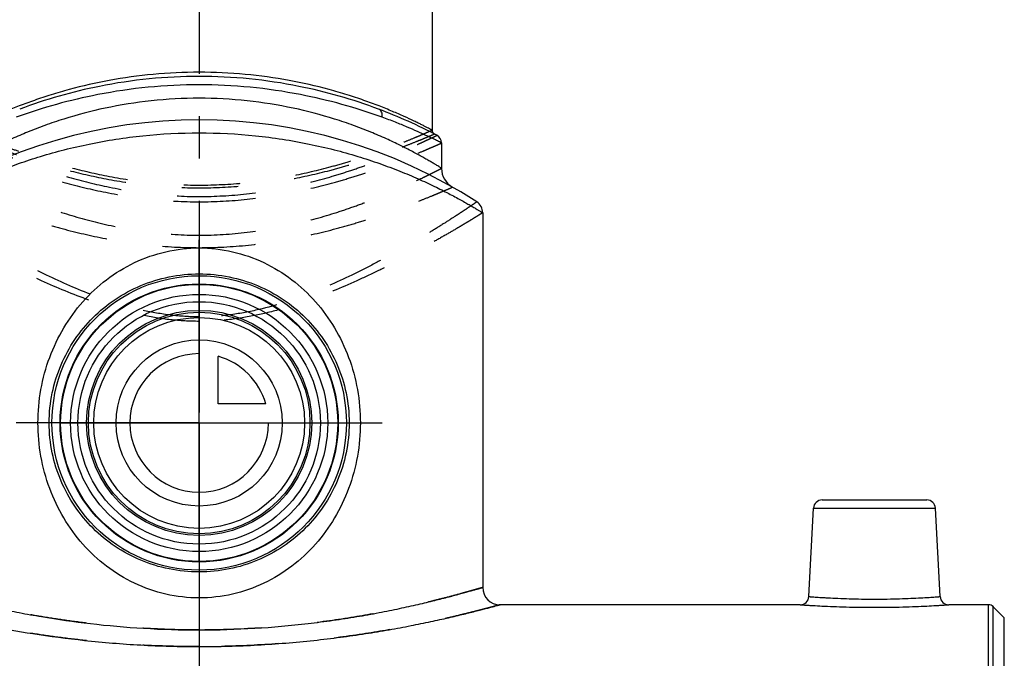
# Model space of a CAD drawing. Header units: millimetres. Extents: x 0 to 1000, y 0 to 1000.
# Tile 6 of 7: x 479 to 593, y 465 to 538. Entities that reach past the tile are written whole.
import ezdxf

# ---------------------------------------------------------------- set-up
doc = ezdxf.new("R2010")
doc.units = ezdxf.units.MM
doc.header["$LTSCALE"] = 65.185185
doc.linetypes.add('CENTER', pattern=[0.6, 0.375, -0.075, 0.075, -0.075])
doc.linetypes.add('HIDDEN', pattern=[0.2, 0.1, -0.1])
for name, color, linetype in [('ACHSEN_S', 7, 'CONTINUOUS'), ('FASEN', 7, 'CONTINUOUS'), ('FLAECHEN', 7, 'CONTINUOUS'), ('KOERPER', 7, 'CONTINUOUS'), ('KONST.EL_MIT_GEO', 7, 'CONTINUOUS'), ('KURVEN', 7, 'CONTINUOUS')]:
    doc.layers.add(name, color=color, linetype=linetype)

msp = doc.modelspace()

# ---------------------------------------------------------------- linework, layer by layer
at = {"layer": 'ACHSEN_S', "color": 40, "linetype": 'CENTER'}
msp.add_line((500, 673.8), (500, 326.98), dxfattribs=at)
at = {"layer": 'FASEN', "color": 7, "linetype": 'Continuous'}
for p, q in [((593, 469.2), (591.73, 470.47)), ((593, 459.74), (593, 469.2))]:
    msp.add_line(p, q, dxfattribs=at)
for radius in [16, 14.85]:
    msp.add_circle((500, 491.7), radius, dxfattribs=at)
at = {"layer": 'FLAECHEN', "color": 7, "linetype": 'Continuous'}
for p, q in [((528, 524.03), (528, 521.1)), ((532.75, 515.97), (532.75, 472.7))]:
    msp.add_line(p, q, dxfattribs=at)
msp.add_circle((500, 491.7), 12.18, dxfattribs=at)
at = {"layer": 'KOERPER', "color": 40, "linetype": 'CENTER'}
for q in [(500, 512.85), (478.85, 491.7), (500, 470.55), (521.15, 491.7)]:
    msp.add_line((500, 491.7), q, dxfattribs=at)
at = {"layer": 'KOERPER', "color": 7, "linetype": 'Continuous'}
for p, q in [((569.42, 470.7), (534.75, 470.7)), ((591.17, 470.7), (586.58, 470.7))]:
    msp.add_line(p, q, dxfattribs=at)
for radius in [17, 16.06]:
    msp.add_circle((500, 491.7), radius, dxfattribs=at)
at = {"layer": 'KONST.EL_MIT_GEO', "color": 7, "linetype": 'Continuous'}
for p, q in [((526.9, 588.7), (526.9, 525.52)), ((571.95, 482.8), (584.05, 482.8)), ((570.42, 471.65), (570.95, 481.85)), ((570.95, 481.85), (585.05, 481.85)), ((585.58, 471.65), (585.05, 481.85)), ((591.17, 461.12), (591.17, 470.7)), ((591.73, 460.91), (591.73, 470.47))]:
    msp.add_line(p, q, dxfattribs=at)
for radius in [14, 13]:
    msp.add_circle((500, 491.7), radius, dxfattribs=at)
for centre, radius, start, end in [((500, 472.7), 59, 62.2563, 69.4289), ((500, 467.7), 59, 57.0793, 122.9207), ((527.4, 525.52), 0.5, 180.0003, 242.5808), ((527, 524.03), 1, 359.9999, 62.2562), ((530.5, 521.1), 2.5, 180, 240.2686), ((531.25, 515.97), 1.5, 0, 57.0792), ((571.95, 481.8), 1, 90, 177), ((584.05, 481.8), 1, 3, 90), ((534.75, 472.7), 2, 180, 270), ((569.42, 471.7), 1, 269.9992, 357.0001), ((586.58, 471.7), 1, 182.9999, 270.0008), ((591.17, 469.9), 0.8, 45, 90)]:
    msp.add_arc(centre, radius, start, end, dxfattribs=at)
for points, knots in [([(526.9, 525.52), (526.9, 525.52), (526.88, 525.52), (526.86, 525.54), (526.82, 525.56), (526.76, 525.59), (526.69, 525.63), (526.55, 525.7), (526.35, 525.8), (526.05, 525.95), (525.7, 526.14), (525.28, 526.34), (524.6, 526.67), (523.62, 527.13), (522.27, 527.71), (520.72, 528.34), (518.98, 528.98), (517.06, 529.62), (514.2, 530.45), (510.28, 531.34), (505.26, 532.04), (500, 532.28), (494.74, 532.04), (489.72, 531.34), (485.8, 530.45), (482.94, 529.62), (481.02, 528.98), (479.28, 528.34), (477.73, 527.71), (476.38, 527.13), (475.4, 526.67), (474.72, 526.34), (474.3, 526.14), (473.95, 525.95), (473.65, 525.8), (473.45, 525.7), (473.31, 525.63), (473.24, 525.59), (473.18, 525.56), (473.14, 525.54), (473.12, 525.52), (473.1, 525.52), (473.1, 525.52)], [0, 0, 0, 0, 0.000169, 0.000676, 0.001518, 0.002694, 0.004204, 0.006045, 0.010701, 0.016634, 0.023806, 0.032173, 0.041691, 0.063988, 0.090311, 0.120287, 0.153569, 0.18983, 0.228765, 0.313412, 0.404881, 0.5, 0.595119, 0.686588, 0.771235, 0.81017, 0.846431, 0.879713, 0.909689, 0.936012, 0.958309, 0.967827, 0.976194, 0.983366, 0.989299, 0.993955, 0.995796, 0.997306, 0.998482, 0.999324, 0.999831, 1, 1, 1, 1]), ([(500, 531.72), (496.14, 531.72), (489.07, 531.01), (482.26, 529.06), (479.27, 527.94)], [0, 0, 0, 0, 0.546968, 1, 1, 1, 1]), ([(520.73, 527.94), (517.74, 529.06), (510.93, 531.01), (503.86, 531.72), (500, 531.72)], [0, 0, 0, 0, 0.453032, 1, 1, 1, 1]), ([(500, 530.75), (496.08, 530.75), (488.88, 530.05), (481.93, 528.11), (478.87, 527)], [0, 0, 0, 0, 0.546145, 1, 1, 1, 1]), ([(521.13, 527), (518.07, 528.11), (511.12, 530.05), (503.92, 530.75), (500, 530.75)], [0, 0, 0, 0, 0.453855, 1, 1, 1, 1]), ([(500, 529.2), (498.14, 529.2), (494.5, 529), (489.26, 528.16), (485.19, 527.09), (482.22, 526.09), (480.23, 525.32), (478.43, 524.54), (476.82, 523.79), (475.61, 523.17), (474.76, 522.71), (474.2, 522.4), (473.7, 522.12), (473.26, 521.87), (472.89, 521.65), (472.58, 521.46), (472.36, 521.33), (472.22, 521.24), (472.15, 521.19), (472.09, 521.16), (472.04, 521.13), (472.02, 521.11), (472, 521.11), (472, 521.1)], [0, 0, 0, 0, 0.188711, 0.370182, 0.538349, 0.615906, 0.688341, 0.755069, 0.815446, 0.868752, 0.892503, 0.914174, 0.933655, 0.950832, 0.965594, 0.977838, 0.98747, 0.991281, 0.99441, 0.996851, 0.998599, 0.999649, 1, 1, 1, 1]), ([(528, 521.1), (528, 521.11), (527.98, 521.11), (527.96, 521.13), (527.91, 521.16), (527.85, 521.19), (527.78, 521.24), (527.64, 521.33), (527.42, 521.46), (527.11, 521.65), (526.74, 521.87), (526.3, 522.12), (525.8, 522.4), (525.24, 522.71), (524.39, 523.17), (523.18, 523.79), (521.57, 524.54), (519.77, 525.32), (517.78, 526.09), (514.81, 527.09), (510.74, 528.16), (505.5, 529), (501.86, 529.2), (500, 529.2)], [0, 0, 0, 0, 0.000351, 0.001401, 0.003149, 0.00559, 0.00872, 0.01253, 0.022162, 0.034406, 0.049168, 0.066345, 0.085826, 0.107498, 0.131248, 0.184554, 0.244932, 0.31166, 0.384095, 0.461652, 0.629818, 0.81129, 1, 1, 1, 1]), ([(521.13, 527), (521.15, 527.1), (521.16, 527.31), (521.09, 527.59), (520.95, 527.81), (520.81, 527.91), (520.73, 527.94)], [0, 0, 0, 0, 0.283377, 0.544674, 0.780928, 1, 1, 1, 1]), ([(528, 524.03), (528, 524.03), (527.99, 524.04), (527.97, 524.05), (527.93, 524.07), (527.88, 524.09), (527.82, 524.13), (527.7, 524.18), (527.52, 524.27), (527.27, 524.4), (526.96, 524.55), (526.6, 524.72), (526.01, 525), (525.15, 525.39), (523.98, 525.9), (522.62, 526.45), (521.65, 526.82), (521.13, 527)], [0, 0, 0, 0, 0.001077, 0.004306, 0.009681, 0.017196, 0.02684, 0.038599, 0.068395, 0.106426, 0.152495, 0.206381, 0.267837, 0.412408, 0.584052, 0.780606, 1, 1, 1, 1]), ([(467.25, 515.97), (467.25, 515.97), (467.26, 515.97), (467.27, 515.98), (467.3, 516), (467.35, 516.03), (467.42, 516.07), (467.51, 516.13), (467.67, 516.23), (467.93, 516.38), (468.29, 516.59), (468.72, 516.85), (469.23, 517.14), (469.82, 517.47), (470.47, 517.83), (471.47, 518.35), (472.88, 519.06), (474.76, 519.93), (476.87, 520.81), (479.2, 521.69), (481.73, 522.52), (484.46, 523.28), (488.37, 524.18), (493.57, 524.98), (497.83, 525.2), (500, 525.2)], [0, 0, 0, 0, 0.00035, 0.000787, 0.001398, 0.003142, 0.005578, 0.0087, 0.012503, 0.022112, 0.034327, 0.049053, 0.066188, 0.085621, 0.107241, 0.130937, 0.184133, 0.244412, 0.311063, 0.383454, 0.461008, 0.543163, 0.629337, 0.811038, 1, 1, 1, 1]), ([(500, 525.2), (502.17, 525.2), (506.43, 524.98), (511.63, 524.18), (515.54, 523.28), (518.27, 522.52), (520.8, 521.69), (523.13, 520.81), (525.24, 519.93), (527.12, 519.06), (528.53, 518.35), (529.53, 517.83), (530.18, 517.47), (530.77, 517.14), (531.28, 516.85), (531.71, 516.59), (532.07, 516.38), (532.33, 516.23), (532.49, 516.13), (532.58, 516.07), (532.65, 516.03), (532.7, 516), (532.73, 515.98), (532.74, 515.97), (532.75, 515.97), (532.75, 515.97)], [0, 0, 0, 0, 0.188959, 0.370658, 0.456832, 0.538987, 0.61654, 0.688931, 0.755582, 0.815861, 0.869058, 0.892755, 0.914376, 0.93381, 0.950945, 0.965672, 0.977887, 0.987497, 0.991299, 0.994422, 0.996858, 0.998602, 0.999213, 0.99965, 1, 1, 1, 1]), ([(500, 471.49), (498.71, 471.49), (496.12, 471.78), (492.48, 473.06), (489.23, 475.05), (486.48, 477.63), (484.26, 480.68), (482.07, 485.27), (480.92, 491.7), (482.07, 498.13), (484.26, 502.72), (486.48, 505.77), (489.23, 508.35), (492.48, 510.34), (496.12, 511.62), (498.71, 511.91), (500, 511.91)], [0, 0, 0, 0, 0.063773, 0.126815, 0.188886, 0.250302, 0.31169, 0.373704, 0.5, 0.626296, 0.68831, 0.749698, 0.811114, 0.873185, 0.936227, 1, 1, 1, 1]), ([(500, 511.91), (501.29, 511.91), (503.88, 511.62), (507.52, 510.34), (510.77, 508.35), (513.52, 505.77), (515.74, 502.72), (517.93, 498.13), (519.08, 491.7), (517.93, 485.27), (515.74, 480.68), (513.52, 477.63), (510.77, 475.05), (507.52, 473.06), (503.88, 471.78), (501.29, 471.49), (500, 471.49)], [0, 0, 0, 0, 0.063774, 0.126815, 0.188886, 0.250302, 0.31169, 0.373704, 0.5, 0.626296, 0.68831, 0.749698, 0.811114, 0.873185, 0.936226, 1, 1, 1, 1]), ([(500, 474.49), (498.84, 474.49), (496.52, 474.72), (493.23, 475.73), (490.25, 477.34), (487.67, 479.46), (485.55, 482.02), (483.94, 484.97), (482.91, 488.24), (482.56, 491.7), (482.91, 495.16), (483.94, 498.43), (485.55, 501.38), (487.67, 503.94), (490.25, 506.06), (493.23, 507.67), (496.52, 508.68), (498.84, 508.91), (500, 508.91)], [0, 0, 0, 0, 0.064374, 0.127762, 0.189764, 0.250697, 0.311376, 0.372807, 0.43574, 0.5, 0.56426, 0.627193, 0.688624, 0.749302, 0.810236, 0.872238, 0.935626, 1, 1, 1, 1]), ([(500, 508.91), (501.16, 508.91), (503.48, 508.68), (506.77, 507.67), (509.75, 506.06), (512.33, 503.94), (514.45, 501.38), (516.06, 498.43), (517.09, 495.16), (517.44, 491.7), (517.09, 488.24), (516.06, 484.97), (514.45, 482.02), (512.33, 479.46), (509.75, 477.34), (506.77, 475.73), (503.48, 474.72), (501.16, 474.49), (500, 474.49)], [0, 0, 0, 0, 0.064374, 0.127762, 0.189764, 0.250698, 0.311376, 0.372807, 0.43574, 0.5, 0.56426, 0.627193, 0.688624, 0.749302, 0.810236, 0.872238, 0.935626, 1, 1, 1, 1]), ([(467.25, 472.7), (467.25, 472.7), (467.27, 472.7), (467.3, 472.69), (467.35, 472.67), (467.45, 472.64), (467.63, 472.59), (467.91, 472.51), (468.27, 472.41), (468.7, 472.28), (469.2, 472.14), (470.03, 471.92), (471.23, 471.59), (472.87, 471.18), (474.77, 470.72), (476.92, 470.25), (479.28, 469.77), (482.8, 469.14), (487.58, 468.46), (493.66, 467.92), (497.86, 467.79), (500, 467.79)], [0, 0, 0, 0, 0.000313, 0.001251, 0.002815, 0.005001, 0.011235, 0.01993, 0.031053, 0.044565, 0.060418, 0.078559, 0.121459, 0.172731, 0.231786, 0.297994, 0.370699, 0.449219, 0.620825, 0.806704, 1, 1, 1, 1]), ([(500, 467.79), (502.14, 467.79), (506.34, 467.92), (511.5, 468.38), (515.43, 468.89), (518.16, 469.31), (520.72, 469.77), (523.08, 470.25), (525.23, 470.72), (527.13, 471.18), (528.77, 471.59), (529.97, 471.92), (530.8, 472.14), (531.3, 472.28), (531.73, 472.41), (532.09, 472.51), (532.34, 472.58), (532.49, 472.62), (532.58, 472.65), (532.65, 472.67), (532.71, 472.69), (532.72, 472.69), (532.75, 472.7), (532.75, 472.7)], [0, 0, 0, 0, 0.193293, 0.37917, 0.467162, 0.550787, 0.629306, 0.70201, 0.768217, 0.827271, 0.878543, 0.921442, 0.939583, 0.955436, 0.968948, 0.980071, 0.988765, 0.992191, 0.994999, 0.997186, 0.998749, 0.999687, 1, 1, 1, 1]), ([(570.42, 471.65), (570.43, 471.64), (570.46, 471.65), (570.5, 471.64), (570.6, 471.63), (570.76, 471.62), (571.01, 471.6), (571.33, 471.58), (571.71, 471.55), (572.15, 471.53), (572.85, 471.49), (573.84, 471.44), (575.13, 471.39), (576.54, 471.36), (578, 471.35), (579.46, 471.36), (580.87, 471.39), (582.16, 471.44), (583.3, 471.49), (584.12, 471.54), (584.67, 471.58), (584.99, 471.6), (585.24, 471.62), (585.4, 471.63), (585.5, 471.64), (585.54, 471.65), (585.57, 471.64), (585.58, 471.65)], [0, 0, 0, 0, 0.00241, 0.005415, 0.009614, 0.021541, 0.038077, 0.059059, 0.084282, 0.113505, 0.146444, 0.222184, 0.308611, 0.40242, 0.5, 0.597581, 0.69139, 0.777817, 0.853556, 0.915718, 0.940941, 0.961923, 0.978459, 0.990386, 0.994585, 0.99759, 1, 1, 1, 1]), ([(465.25, 470.7), (465.26, 470.69), (465.32, 470.68), (465.45, 470.64), (465.66, 470.59), (465.96, 470.51), (466.34, 470.41), (467.02, 470.23), (468.05, 469.96), (469.52, 469.6), (471.28, 469.18), (473.32, 468.74), (476.51, 468.08), (481, 467.29), (486.91, 466.52), (493.32, 465.99), (497.75, 465.87), (500, 465.87)], [0, 0, 0, 0, 0.001265, 0.005057, 0.01136, 0.020149, 0.031389, 0.045039, 0.079356, 0.122619, 0.174261, 0.233658, 0.300144, 0.451608, 0.622914, 0.80793, 1, 1, 1, 1]), ([(500, 465.87), (502.25, 465.87), (506.68, 465.99), (512.11, 466.44), (516.26, 466.93), (519.16, 467.35), (521.88, 467.8), (524.4, 468.27), (526.68, 468.74), (528.72, 469.18), (530.48, 469.6), (531.77, 469.92), (532.65, 470.14), (533.19, 470.28), (533.66, 470.41), (534.04, 470.51), (534.3, 470.58), (534.47, 470.63), (534.57, 470.65), (534.64, 470.67), (534.71, 470.69), (534.72, 470.69), (534.75, 470.7), (534.75, 470.7)], [0, 0, 0, 0, 0.192066, 0.377078, 0.464845, 0.548393, 0.626975, 0.699862, 0.766347, 0.825742, 0.877384, 0.920646, 0.938955, 0.954963, 0.968612, 0.979852, 0.988641, 0.992104, 0.994943, 0.997154, 0.998735, 0.999684, 1, 1, 1, 1]), ([(569.42, 470.7), (569.43, 470.7), (569.49, 470.69), (569.61, 470.69), (569.82, 470.67), (570.1, 470.66), (570.46, 470.63), (571.08, 470.6), (572.02, 470.55), (573.3, 470.49), (575.32, 470.43), (578, 470.39), (580.68, 470.43), (582.7, 470.49), (583.98, 470.55), (584.92, 470.6), (585.54, 470.63), (585.9, 470.66), (586.18, 470.67), (586.39, 470.69), (586.51, 470.69), (586.57, 470.7), (586.58, 470.7)], [0, 0, 0, 0, 0.002428, 0.009686, 0.021698, 0.038341, 0.059441, 0.084784, 0.14714, 0.222945, 0.309264, 0.5, 0.690737, 0.777055, 0.85286, 0.915216, 0.940559, 0.96166, 0.978302, 0.990314, 0.997572, 1, 1, 1, 1])]:
    msp.add_open_spline(points, degree=3, knots=knots, dxfattribs=at)
at = {"layer": 'KONST.EL_MIT_GEO', "color": 8, "linetype": 'HIDDEN'}
for points, knots in [([(473.1, 525.52), (473.1, 525.51), (473.12, 525.51), (473.14, 525.5), (473.18, 525.48), (473.24, 525.45), (473.31, 525.42), (473.45, 525.36), (473.65, 525.27), (473.95, 525.14), (474.3, 524.99), (474.72, 524.81), (475.4, 524.52), (476.39, 524.12), (477.74, 523.59), (479.29, 523.02), (481.04, 522.41), (482.97, 521.8), (485.83, 520.99), (489.74, 520.08), (494.75, 519.34), (500, 519.08), (505.25, 519.34), (510.26, 520.08), (514.17, 520.99), (517.03, 521.8), (518.96, 522.41), (520.71, 523.02), (522.26, 523.59), (523.61, 524.12), (524.6, 524.52), (525.28, 524.81), (525.7, 524.99), (526.05, 525.14), (526.35, 525.27), (526.55, 525.36), (526.69, 525.42), (526.76, 525.45), (526.82, 525.48), (526.86, 525.5), (526.88, 525.51), (526.9, 525.51), (526.9, 525.52)], [0, 0, 0, 0, 0.000164, 0.000655, 0.001473, 0.002616, 0.004083, 0.005872, 0.010406, 0.016194, 0.023208, 0.031415, 0.040776, 0.062799, 0.088936, 0.118832, 0.152135, 0.188501, 0.227596, 0.312637, 0.404499, 0.5, 0.595501, 0.687363, 0.772404, 0.811499, 0.847865, 0.881168, 0.911064, 0.937201, 0.959224, 0.968585, 0.976792, 0.983806, 0.989594, 0.994128, 0.995917, 0.997384, 0.998527, 0.999345, 0.999836, 1, 1, 1, 1]), ([(472.53, 524.92), (472.54, 524.92), (472.55, 524.91), (472.57, 524.9), (472.62, 524.88), (472.67, 524.85), (472.75, 524.81), (472.88, 524.75), (473.09, 524.65), (473.39, 524.51), (473.75, 524.34), (474.17, 524.14), (474.86, 523.83), (475.86, 523.39), (477.23, 522.81), (478.8, 522.17), (480.58, 521.51), (482.54, 520.83), (485.46, 519.91), (489.45, 518.89), (494.59, 518.05), (498.17, 517.85), (500, 517.85)], [0, 0, 0, 0, 0.000327, 0.001305, 0.002932, 0.005208, 0.00813, 0.011693, 0.020724, 0.032257, 0.046235, 0.062593, 0.081257, 0.125186, 0.17735, 0.237046, 0.303573, 0.376249, 0.454411, 0.62455, 0.808542, 1, 1, 1, 1]), ([(472.83, 525.07), (472.83, 525.07), (472.84, 525.06), (472.87, 525.06), (472.91, 525.04), (473, 525), (473.16, 524.93), (473.39, 524.83), (473.69, 524.71), (474.05, 524.55), (474.48, 524.38), (475.17, 524.1), (476.17, 523.7), (477.54, 523.18), (479.11, 522.62), (480.88, 522.03), (482.83, 521.43), (485.72, 520.63), (489.67, 519.74), (494.71, 519.02), (500, 518.76), (505.29, 519.02), (510.33, 519.74), (514.28, 520.63), (517.17, 521.43), (519.12, 522.03), (520.89, 522.62), (522.46, 523.18), (523.83, 523.7), (524.83, 524.1), (525.52, 524.38), (525.95, 524.55), (526.31, 524.71), (526.61, 524.83), (526.84, 524.93), (527, 525), (527.09, 525.04), (527.13, 525.06), (527.16, 525.06), (527.17, 525.07), (527.17, 525.07)], [0, 0, 0, 0, 0.000165, 0.000657, 0.001477, 0.002624, 0.00589, 0.010438, 0.016244, 0.023278, 0.031506, 0.04089, 0.062961, 0.089144, 0.119081, 0.152416, 0.188802, 0.227903, 0.312906, 0.40466, 0.5, 0.595341, 0.687094, 0.772097, 0.811198, 0.847584, 0.880919, 0.910856, 0.93704, 0.959111, 0.968494, 0.976722, 0.983756, 0.989562, 0.99411, 0.997376, 0.998523, 0.999343, 0.999835, 1, 1, 1, 1]), ([(500, 517.85), (501.83, 517.85), (505.41, 518.05), (510.55, 518.89), (514.54, 519.91), (517.46, 520.83), (519.42, 521.51), (521.2, 522.17), (522.77, 522.81), (524.14, 523.39), (525.14, 523.83), (525.83, 524.14), (526.25, 524.34), (526.61, 524.51), (526.91, 524.65), (527.12, 524.75), (527.25, 524.81), (527.33, 524.85), (527.38, 524.88), (527.43, 524.9), (527.45, 524.91), (527.46, 524.92), (527.47, 524.92)], [0, 0, 0, 0, 0.191458, 0.37545, 0.545589, 0.623751, 0.696427, 0.762955, 0.82265, 0.874814, 0.918743, 0.937407, 0.953765, 0.967743, 0.979276, 0.988307, 0.99187, 0.994792, 0.997068, 0.998695, 0.999673, 1, 1, 1, 1]), ([(472, 524.03), (472, 524.03), (472.02, 524.03), (472.04, 524.01), (472.08, 523.99), (472.14, 523.97), (472.22, 523.93), (472.36, 523.87), (472.57, 523.77), (472.88, 523.64), (473.25, 523.48), (473.69, 523.29), (474.4, 522.99), (475.43, 522.56), (476.83, 522), (478.45, 521.39), (480.27, 520.74), (482.27, 520.09), (485.25, 519.22), (489.32, 518.24), (494.53, 517.44), (498.15, 517.24), (500, 517.24)], [0, 0, 0, 0, 0.000329, 0.001313, 0.002951, 0.005241, 0.008181, 0.011766, 0.020851, 0.03245, 0.046503, 0.062944, 0.081696, 0.125809, 0.17815, 0.238003, 0.304654, 0.37741, 0.455599, 0.625601, 0.809172, 1, 1, 1, 1]), ([(500, 517.24), (501.85, 517.24), (505.47, 517.44), (510.68, 518.24), (514.75, 519.22), (517.73, 520.09), (519.73, 520.74), (521.55, 521.39), (523.17, 522), (524.57, 522.56), (525.6, 522.99), (526.31, 523.29), (526.75, 523.48), (527.12, 523.64), (527.43, 523.77), (527.64, 523.87), (527.78, 523.93), (527.86, 523.97), (527.92, 523.99), (527.96, 524.01), (527.98, 524.03), (528, 524.03), (528, 524.03)], [0, 0, 0, 0, 0.190828, 0.374399, 0.544401, 0.62259, 0.695346, 0.761997, 0.82185, 0.874191, 0.918304, 0.937056, 0.953497, 0.96755, 0.979149, 0.988234, 0.991819, 0.994759, 0.997049, 0.998687, 0.999671, 1, 1, 1, 1]), ([(472, 521.1), (472, 521.1), (472.02, 521.1), (472.04, 521.08), (472.08, 521.06), (472.15, 521.03), (472.22, 520.99), (472.36, 520.92), (472.58, 520.81), (472.89, 520.65), (473.26, 520.47), (473.7, 520.25), (474.41, 519.91), (475.44, 519.42), (476.84, 518.78), (478.46, 518.09), (480.27, 517.36), (482.26, 516.63), (485.23, 515.63), (489.29, 514.52), (494.51, 513.61), (498.15, 513.38), (500, 513.38)], [0, 0, 0, 0, 0.000336, 0.001343, 0.003019, 0.005361, 0.008367, 0.012031, 0.02131, 0.033143, 0.04746, 0.064185, 0.08323, 0.127913, 0.180742, 0.240945, 0.307777, 0.380534, 0.458552, 0.627796, 0.810304, 1, 1, 1, 1]), ([(500, 513.38), (501.85, 513.38), (505.49, 513.61), (510.71, 514.52), (514.77, 515.63), (517.74, 516.63), (519.73, 517.36), (521.54, 518.09), (523.16, 518.78), (524.56, 519.42), (525.59, 519.91), (526.3, 520.25), (526.74, 520.47), (527.11, 520.65), (527.42, 520.81), (527.64, 520.92), (527.78, 520.99), (527.85, 521.03), (527.92, 521.06), (527.96, 521.08), (527.98, 521.1), (528, 521.1), (528, 521.1)], [0, 0, 0, 0, 0.189696, 0.372204, 0.541448, 0.619466, 0.692223, 0.759055, 0.819258, 0.872087, 0.91677, 0.935815, 0.95254, 0.966857, 0.97869, 0.987969, 0.991633, 0.994639, 0.996981, 0.998657, 0.999664, 1, 1, 1, 1]), ([(470.74, 518.93), (470.74, 518.93), (470.76, 518.92), (470.78, 518.92), (470.83, 518.89), (470.9, 518.87), (470.98, 518.83), (471.13, 518.76), (471.36, 518.66), (471.7, 518.52), (472.1, 518.35), (472.57, 518.15), (473.33, 517.84), (474.43, 517.39), (475.93, 516.81), (477.64, 516.18), (479.55, 515.52), (481.65, 514.85), (484.76, 513.96), (488.97, 512.96), (494.36, 512.14), (498.1, 511.94), (500, 511.94)], [0, 0, 0, 0, 0.000341, 0.001363, 0.003063, 0.005438, 0.008487, 0.012202, 0.021605, 0.03359, 0.04808, 0.064993, 0.084235, 0.129317, 0.182521, 0.243046, 0.310124, 0.383032, 0.461091, 0.630026, 0.81164, 1, 1, 1, 1]), ([(500, 511.94), (501.9, 511.94), (505.64, 512.14), (511.03, 512.96), (515.24, 513.96), (518.35, 514.85), (520.45, 515.52), (522.36, 516.18), (524.07, 516.81), (525.57, 517.39), (526.67, 517.84), (527.43, 518.15), (527.9, 518.35), (528.3, 518.52), (528.64, 518.66), (528.87, 518.76), (529.02, 518.83), (529.1, 518.87), (529.17, 518.89), (529.22, 518.92), (529.24, 518.92), (529.26, 518.93), (529.26, 518.93)], [0, 0, 0, 0, 0.18836, 0.369974, 0.538909, 0.616968, 0.689876, 0.756954, 0.817479, 0.870683, 0.915765, 0.935007, 0.95192, 0.96641, 0.978395, 0.987798, 0.991513, 0.994562, 0.996937, 0.998637, 0.999659, 1, 1, 1, 1]), ([(500, 503.95), (498.9, 503.95), (496.71, 504.09), (492.47, 504.83), (487.53, 506.41), (482.98, 508.44), (479.64, 510.14), (477.39, 511.36), (475.34, 512.53), (473.5, 513.63), (471.89, 514.62), (470.71, 515.38), (469.9, 515.91), (469.39, 516.24), (468.96, 516.53), (468.6, 516.77), (468.35, 516.94), (468.19, 517.05), (468.1, 517.11), (468.03, 517.16), (467.98, 517.19), (467.95, 517.21), (467.94, 517.22), (467.93, 517.23)], [0, 0, 0, 0, 0.093863, 0.186767, 0.366488, 0.53426, 0.61219, 0.685281, 0.752812, 0.813996, 0.867982, 0.913878, 0.933509, 0.950785, 0.965601, 0.977866, 0.987496, 0.991302, 0.994426, 0.996861, 0.998603, 0.99965, 1, 1, 1, 1]), ([(532.07, 517.23), (532.06, 517.22), (532.05, 517.21), (532.02, 517.19), (531.97, 517.16), (531.9, 517.11), (531.81, 517.05), (531.65, 516.94), (531.4, 516.77), (531.04, 516.53), (530.61, 516.24), (530.1, 515.91), (529.29, 515.38), (528.11, 514.62), (526.5, 513.63), (524.66, 512.53), (522.61, 511.36), (520.36, 510.14), (517.02, 508.44), (512.47, 506.41), (507.53, 504.83), (503.29, 504.09), (501.1, 503.95), (500, 503.95)], [0, 0, 0, 0, 0.00035, 0.001397, 0.003139, 0.005574, 0.008698, 0.012504, 0.022134, 0.034399, 0.049215, 0.066491, 0.086122, 0.132018, 0.186004, 0.247188, 0.314719, 0.38781, 0.46574, 0.633512, 0.813234, 0.906137, 1, 1, 1, 1]), ([(500, 503.43), (498.89, 503.43), (496.69, 503.56), (493.44, 504.08), (490.32, 504.87), (486.41, 506.14), (482.75, 507.65), (479.34, 509.25), (477.03, 510.41), (474.91, 511.52), (473.02, 512.56), (471.36, 513.5), (470.14, 514.22), (469.29, 514.72), (468.77, 515.04), (468.32, 515.31), (467.95, 515.54), (467.69, 515.7), (467.52, 515.8), (467.43, 515.86), (467.35, 515.9), (467.3, 515.94), (467.27, 515.96), (467.25, 515.96), (467.25, 515.97)], [0, 0, 0, 0, 0.093642, 0.186363, 0.277371, 0.365996, 0.53371, 0.611641, 0.684749, 0.752315, 0.813552, 0.867611, 0.913597, 0.933277, 0.950602, 0.965467, 0.977775, 0.987443, 0.991264, 0.994401, 0.996847, 0.998597, 0.999649, 1, 1, 1, 1]), ([(532.75, 515.97), (532.75, 515.96), (532.73, 515.96), (532.7, 515.94), (532.65, 515.9), (532.57, 515.86), (532.48, 515.8), (532.31, 515.7), (532.05, 515.54), (531.68, 515.31), (531.23, 515.04), (530.71, 514.72), (529.86, 514.22), (528.64, 513.5), (526.98, 512.56), (525.09, 511.52), (522.97, 510.41), (520.66, 509.25), (517.25, 507.65), (513.59, 506.14), (509.68, 504.87), (506.56, 504.08), (503.31, 503.56), (501.11, 503.43), (500, 503.43)], [0, 0, 0, 0, 0.000351, 0.001403, 0.003153, 0.005599, 0.008736, 0.012557, 0.022225, 0.034533, 0.049398, 0.066723, 0.086403, 0.132389, 0.186448, 0.247685, 0.315251, 0.388359, 0.466291, 0.634004, 0.722629, 0.813637, 0.906358, 1, 1, 1, 1]), ([(500, 467.79), (497.86, 467.79), (493.66, 467.92), (488.5, 468.38), (484.57, 468.89), (481.84, 469.31), (479.28, 469.77), (476.92, 470.25), (474.77, 470.72), (472.87, 471.18), (471.23, 471.59), (470.03, 471.92), (469.2, 472.14), (468.7, 472.28), (468.27, 472.41), (467.91, 472.51), (467.66, 472.58), (467.51, 472.62), (467.42, 472.65), (467.35, 472.67), (467.29, 472.69), (467.28, 472.69), (467.25, 472.7), (467.25, 472.7)], [0, 0, 0, 0, 0.193293, 0.37917, 0.467161, 0.550787, 0.629306, 0.70201, 0.768217, 0.827271, 0.878543, 0.921442, 0.939582, 0.955435, 0.968948, 0.980071, 0.988765, 0.992191, 0.994999, 0.997186, 0.998749, 0.999687, 1, 1, 1, 1]), ([(532.75, 472.7), (532.74, 472.69), (532.68, 472.68), (532.56, 472.64), (532.37, 472.59), (532.09, 472.51), (531.73, 472.41), (531.11, 472.23), (530.14, 471.96), (528.77, 471.59), (527.13, 471.18), (525.23, 470.72), (522.24, 470.06), (518, 469.25), (512.42, 468.46), (506.34, 467.92), (502.14, 467.79), (500, 467.79)], [0, 0, 0, 0, 0.001251, 0.005001, 0.011235, 0.01993, 0.031053, 0.044566, 0.07856, 0.12146, 0.172733, 0.231788, 0.297997, 0.449214, 0.620822, 0.806702, 1, 1, 1, 1]), ([(500, 465.87), (497.75, 465.87), (493.32, 465.99), (487.89, 466.44), (483.74, 466.93), (480.84, 467.35), (478.12, 467.8), (475.6, 468.27), (473.32, 468.74), (471.28, 469.18), (469.52, 469.6), (468.23, 469.92), (467.35, 470.14), (466.81, 470.28), (466.34, 470.41), (465.96, 470.51), (465.7, 470.58), (465.53, 470.63), (465.43, 470.65), (465.36, 470.67), (465.29, 470.69), (465.28, 470.69), (465.25, 470.7), (465.25, 470.7)], [0, 0, 0, 0, 0.192066, 0.377079, 0.464845, 0.548393, 0.626975, 0.699862, 0.766347, 0.825742, 0.877384, 0.920646, 0.938955, 0.954962, 0.968612, 0.979852, 0.988641, 0.992104, 0.994943, 0.997154, 0.998735, 0.999684, 1, 1, 1, 1]), ([(534.75, 470.7), (534.74, 470.7), (534.68, 470.68), (534.55, 470.64), (534.34, 470.59), (533.88, 470.47), (533.11, 470.26), (531.95, 469.96), (530.48, 469.6), (528.72, 469.18), (526.68, 468.74), (523.49, 468.08), (519, 467.29), (513.09, 466.52), (506.68, 465.99), (502.25, 465.87), (500, 465.87)], [0, 0, 0, 0, 0.001265, 0.005057, 0.01136, 0.020149, 0.045039, 0.079357, 0.122619, 0.174262, 0.233658, 0.300144, 0.451608, 0.622914, 0.80793, 1, 1, 1, 1])]:
    msp.add_open_spline(points, degree=3, knots=knots, dxfattribs=at)
at = {"layer": 'KURVEN', "color": 40, "linetype": 'Continuous'}
for p, q in [((500, 475.7), (500, 507.7)), ((502.2, 493.9), (502.2, 499.39)), ((507.69, 493.9), (502.2, 493.9)), ((484, 491.7), (516, 491.7))]:
    msp.add_line(p, q, dxfattribs=at)
for radius in [16, 12.8, 9.6]:
    msp.add_circle((500, 491.7), radius, dxfattribs=at)
for start, end in [(90, 360), (15.962, 74.038)]:
    msp.add_arc((500, 491.7), 8, start, end, dxfattribs=at)

doc.saveas('drawing.dxf')
